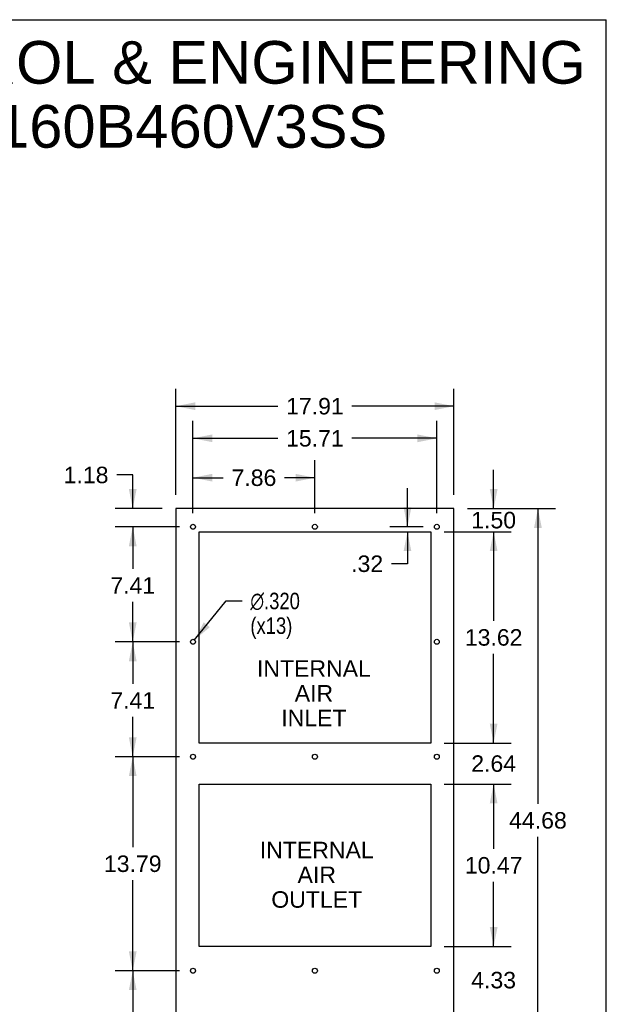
# Model space of a CAD drawing. Header units: inches. Extents: x 0 to 138, y 0 to 106.
# Tile 23 of 23: x 100 to 138, y 43 to 106. Entities that reach past the tile are written whole.
import ezdxf

# ---------------------------------------------------------------- set-up
doc = ezdxf.new("R2010")
doc.units = ezdxf.units.IN
doc.header["$LTSCALE"] = 7.5625
doc.header["$MEASUREMENT"] = 0
doc.layers.get('0').update_dxf_attribs({"linetype": 'CONTINUOUS'})
doc.layers.add('DIMENSIONS', color=7, linetype='CONTINUOUS')
doc.styles.get("Standard").update_dxf_attribs({"font": 'arial.ttf'})
doc.styles.add('TEXTSTYLE_1', font='gdt', dxfattribs={"width": 0.8})
doc.dimstyles.new('DIMSTYLE_1', dxfattribs={"dimtxt": 1.0625, "dimasz": 1.25, "dimexe": 0.09, "dimexo": 0.07, "dimgap": 0.0425, "dimtad": 0, "dimtih": 1, "dimtoh": 1, "dimzin": 4, "dimdsep": 46, "dimtxsty": 'Standard', "dimblk": '_FILLED', "dimblk1": '_FILLED', "dimblk2": '_FILLED', "dimcen": 0.09, "dimazin": 1, "dimtfac": 1, "dimtdec": 3, "dimtofl": 0, "dimtmove": 0, "dimatfit": 3, "dimldrblk": '_FILLED', "dimfxl": 0, "dimtolj": 1, "dimtzin": 4, "dimarcsym": 0})
doc.dimstyles.new('DIMSTYLE_3', dxfattribs={"dimtxt": 1.0625, "dimasz": 1.25, "dimexe": 0.09, "dimexo": 0.07, "dimgap": 0.09, "dimtad": 0, "dimtih": 1, "dimtoh": 1, "dimdec": 3, "dimzin": 4, "dimdsep": 46, "dimtxsty": 'Standard', "dimblk": '_FILLED', "dimblk1": '_FILLED', "dimblk2": '_FILLED', "dimcen": 0.09, "dimadec": 3, "dimazin": 1, "dimtfac": 1, "dimtdec": 3, "dimtofl": 0, "dimtmove": 0, "dimatfit": 1, "dimldrblk": '_FILLED', "dimfxl": 0, "dimtolj": 1, "dimtzin": 4, "dimarcsym": 0})

# ---------------------------------------------------------------- blocks, each defined once
blk = doc.blocks.new('_FILLED')
at = {"color": 0, "linetype": 'ByBlock'}
blk.add_solid([(0, 0), (-1, 0.2), (-1, -0.2)], dxfattribs=at)
blk = doc.blocks.new('*D5')
at = {"layer": 'DIMENSIONS', "color": 2, "linetype": 'Continuous'}
for p, q in [((128.557, 74.749), (134.222, 74.749)), ((133.097, 74.749), (133.097, 55.714)), ((133.097, 30.069), (133.097, 53.589)), ((128.557, 30.069), (134.222, 30.069))]:
    blk.add_line(p, q, dxfattribs=at)
at = {"layer": 'DIMENSIONS', "color": 2, "linetype": 'Continuous', "xscale": 1.25, "yscale": 1.25, "zscale": 1.25}
for p, rotation in [((133.097, 74.749), 90), ((133.097, 30.069), 270)]:
    blk.add_blockref('_FILLED', p, dxfattribs=dict(at, rotation=rotation))
at = {"layer": 'DIMENSIONS', "color": 2, "linetype": 'Continuous', "insert": (133.097, 55.183), "char_height": 1.0625, "width": 3.71283, "attachment_point": 2, "line_spacing_factor": 0.9}
blk.add_mtext('44.68', dxfattribs=at)
blk = doc.blocks.new('*D6')
at = {"layer": 'DIMENSIONS', "color": 2, "linetype": 'Continuous'}
for p, q in [((130.242, 74.749), (130.242, 77.249)), ((128.557, 74.749), (131.367, 74.749)), ((127.062, 73.249), (131.367, 73.249)), ((130.242, 73.249), (130.242, 70.749))]:
    blk.add_line(p, q, dxfattribs=at)
at = {"layer": 'DIMENSIONS', "color": 2, "linetype": 'Continuous', "xscale": 1.25, "yscale": 1.25, "zscale": 1.25}
for p, rotation in [((130.242, 74.749), 270), ((130.242, 73.249), 90)]:
    blk.add_blockref('_FILLED', p, dxfattribs=dict(at, rotation=rotation))
at = {"layer": 'DIMENSIONS', "color": 2, "linetype": 'Continuous', "insert": (130.242, 74.531), "char_height": 1.0625, "width": 2.88731, "attachment_point": 2, "line_spacing_factor": 0.9}
blk.add_mtext('1.50', dxfattribs=at)
blk = doc.blocks.new('*D7')
at = {"layer": 'DIMENSIONS', "color": 2, "linetype": 'Continuous'}
for p, q in [((127.062, 73.249), (131.367, 73.249)), ((130.242, 73.249), (130.242, 67.502)), ((130.242, 59.629), (130.242, 65.377)), ((127.062, 59.629), (131.367, 59.629))]:
    blk.add_line(p, q, dxfattribs=at)
at = {"layer": 'DIMENSIONS', "color": 2, "linetype": 'Continuous', "xscale": 1.25, "yscale": 1.25, "zscale": 1.25}
for p, rotation in [((130.242, 73.249), 90), ((130.242, 59.629), 270)]:
    blk.add_blockref('_FILLED', p, dxfattribs=dict(at, rotation=rotation))
at = {"layer": 'DIMENSIONS', "color": 2, "linetype": 'Continuous', "insert": (130.242, 66.971), "char_height": 1.0625, "width": 3.71283, "attachment_point": 2, "line_spacing_factor": 0.9}
blk.add_mtext('13.62', dxfattribs=at)
blk = doc.blocks.new('*D8')
at = {"layer": 'DIMENSIONS', "color": 2, "linetype": 'Continuous'}
for p, q in [((127.062, 56.989), (131.367, 56.989)), ((130.242, 56.989), (130.242, 52.817)), ((130.242, 46.519), (130.242, 50.692)), ((127.062, 46.519), (131.367, 46.519))]:
    blk.add_line(p, q, dxfattribs=at)
at = {"layer": 'DIMENSIONS', "color": 2, "linetype": 'Continuous', "xscale": 1.25, "yscale": 1.25, "zscale": 1.25}
for p, rotation in [((130.242, 56.989), 90), ((130.242, 46.519), 270)]:
    blk.add_blockref('_FILLED', p, dxfattribs=dict(at, rotation=rotation))
at = {"layer": 'DIMENSIONS', "color": 2, "linetype": 'Continuous', "insert": (130.242, 52.286), "char_height": 1.0625, "width": 3.71283, "attachment_point": 2, "line_spacing_factor": 0.9}
blk.add_mtext('10.47', dxfattribs=at)
blk = doc.blocks.new('*D9')
at = {"layer": 'DIMENSIONS', "color": 2, "linetype": 'Continuous'}
for p, q in [((130.242, 59.629), (130.242, 62.129)), ((127.062, 59.629), (131.367, 59.629)), ((127.062, 56.989), (131.367, 56.989)), ((130.242, 56.989), (130.242, 54.489))]:
    blk.add_line(p, q, dxfattribs=at)
at = {"layer": 'DIMENSIONS', "color": 2, "linetype": 'Continuous', "xscale": 1.25, "yscale": 1.25, "zscale": 1.25}
for p, rotation in [((130.242, 59.629), 270), ((130.242, 56.989), 90)]:
    blk.add_blockref('_FILLED', p, dxfattribs=dict(at, rotation=rotation))
at = {"layer": 'DIMENSIONS', "color": 2, "linetype": 'Continuous', "insert": (130.242, 58.841), "char_height": 1.0625, "width": 2.88731, "attachment_point": 2, "line_spacing_factor": 0.9}
blk.add_mtext('2.64', dxfattribs=at)
blk = doc.blocks.new('*D10')
at = {"layer": 'DIMENSIONS', "color": 2, "linetype": 'Continuous'}
for p, q in [((130.242, 46.519), (130.242, 49.019)), ((127.062, 46.519), (131.367, 46.519)), ((127.062, 42.189), (131.367, 42.189)), ((130.242, 42.189), (130.242, 39.689))]:
    blk.add_line(p, q, dxfattribs=at)
at = {"layer": 'DIMENSIONS', "color": 2, "linetype": 'Continuous', "xscale": 1.25, "yscale": 1.25, "zscale": 1.25}
for p, rotation in [((130.242, 46.519), 270), ((130.242, 42.189), 90)]:
    blk.add_blockref('_FILLED', p, dxfattribs=dict(at, rotation=rotation))
at = {"layer": 'DIMENSIONS', "color": 2, "linetype": 'Continuous', "insert": (130.242, 44.886), "char_height": 1.0625, "width": 2.88731, "attachment_point": 2, "line_spacing_factor": 0.9}
blk.add_mtext('4.33', dxfattribs=at)
blk = doc.blocks.new('*D12')
at = {"layer": 'DIMENSIONS', "color": 2, "linetype": 'Continuous'}
for p, q in [((106.991, 76.909), (105.96, 76.909)), ((106.991, 74.749), (106.991, 76.909)), ((108.897, 74.749), (105.866, 74.749)), ((109.997, 73.569), (105.866, 73.569)), ((106.991, 73.569), (106.991, 71.069))]:
    blk.add_line(p, q, dxfattribs=at)
at = {"layer": 'DIMENSIONS', "color": 2, "linetype": 'Continuous', "xscale": 1.25, "yscale": 1.25, "zscale": 1.25}
for p, rotation in [((106.991, 74.749), 270), ((106.991, 73.569), 90)]:
    blk.add_blockref('_FILLED', p, dxfattribs=dict(at, rotation=rotation))
at = {"layer": 'DIMENSIONS', "color": 2, "linetype": 'Continuous', "insert": (105.428, 77.441), "char_height": 1.0625, "width": 2.88731, "attachment_point": 3, "line_spacing_factor": 0.9}
blk.add_mtext('1.18', dxfattribs=at)
blk = doc.blocks.new('*D13')
at = {"layer": 'DIMENSIONS', "color": 2, "linetype": 'Continuous'}
for p, q in [((109.997, 73.569), (105.866, 73.569)), ((106.991, 73.569), (106.991, 70.85)), ((106.991, 66.159), (106.991, 68.725)), ((109.997, 66.159), (105.866, 66.159))]:
    blk.add_line(p, q, dxfattribs=at)
at = {"layer": 'DIMENSIONS', "color": 2, "linetype": 'Continuous', "xscale": 1.25, "yscale": 1.25, "zscale": 1.25}
for p, rotation in [((106.991, 73.569), 90), ((106.991, 66.159), 270)]:
    blk.add_blockref('_FILLED', p, dxfattribs=dict(at, rotation=rotation))
at = {"layer": 'DIMENSIONS', "color": 2, "linetype": 'Continuous', "insert": (106.991, 70.319), "char_height": 1.0625, "width": 2.88731, "attachment_point": 2, "line_spacing_factor": 0.9}
blk.add_mtext('7.41', dxfattribs=at)
blk = doc.blocks.new('*D14')
at = {"layer": 'DIMENSIONS', "color": 2, "linetype": 'Continuous'}
for p, q in [((109.997, 66.159), (105.866, 66.159)), ((106.991, 66.159), (106.991, 63.44)), ((106.991, 58.749), (106.991, 61.315)), ((109.997, 58.749), (105.866, 58.749))]:
    blk.add_line(p, q, dxfattribs=at)
at = {"layer": 'DIMENSIONS', "color": 2, "linetype": 'Continuous', "xscale": 1.25, "yscale": 1.25, "zscale": 1.25}
for p, rotation in [((106.991, 66.159), 90), ((106.991, 58.749), 270)]:
    blk.add_blockref('_FILLED', p, dxfattribs=dict(at, rotation=rotation))
at = {"layer": 'DIMENSIONS', "color": 2, "linetype": 'Continuous', "insert": (106.991, 62.909), "char_height": 1.0625, "width": 2.88731, "attachment_point": 2, "line_spacing_factor": 0.9}
blk.add_mtext('7.41', dxfattribs=at)
blk = doc.blocks.new('*D15')
at = {"layer": 'DIMENSIONS', "color": 2, "linetype": 'Continuous'}
for p, q in [((109.997, 58.749), (105.866, 58.749)), ((106.991, 58.749), (106.991, 52.917)), ((106.991, 44.959), (106.991, 50.792)), ((109.997, 44.959), (105.866, 44.959))]:
    blk.add_line(p, q, dxfattribs=at)
at = {"layer": 'DIMENSIONS', "color": 2, "linetype": 'Continuous', "xscale": 1.25, "yscale": 1.25, "zscale": 1.25}
for p, rotation in [((106.991, 58.749), 90), ((106.991, 44.959), 270)]:
    blk.add_blockref('_FILLED', p, dxfattribs=dict(at, rotation=rotation))
at = {"layer": 'DIMENSIONS', "color": 2, "linetype": 'Continuous', "insert": (106.991, 52.386), "char_height": 1.0625, "width": 3.71283, "attachment_point": 2, "line_spacing_factor": 0.9}
blk.add_mtext('13.79', dxfattribs=at)
blk = doc.blocks.new('*D16')
at = {"layer": 'DIMENSIONS', "color": 2, "linetype": 'Continuous'}
for p, q in [((109.997, 44.959), (105.866, 44.959)), ((106.991, 44.959), (106.991, 39.88)), ((106.991, 32.829), (106.991, 37.755)), ((109.997, 32.829), (105.866, 32.829))]:
    blk.add_line(p, q, dxfattribs=at)
at = {"layer": 'DIMENSIONS', "color": 2, "linetype": 'Continuous', "xscale": 1.25, "yscale": 1.25, "zscale": 1.25}
for p, rotation in [((106.991, 44.959), 90), ((106.991, 32.829), 270)]:
    blk.add_blockref('_FILLED', p, dxfattribs=dict(at, rotation=rotation))
at = {"layer": 'DIMENSIONS', "color": 2, "linetype": 'Continuous', "insert": (106.991, 39.349), "char_height": 1.0625, "width": 3.71283, "attachment_point": 2, "line_spacing_factor": 0.9}
blk.add_mtext('12.13', dxfattribs=at)
blk = doc.blocks.new('*D17')
at = {"layer": 'DIMENSIONS', "color": 2, "linetype": 'Continuous'}
for p, q in [((109.772, 75.624), (109.772, 82.466)), ((127.682, 75.624), (127.682, 82.466)), ((109.772, 81.341), (116.339, 81.341)), ((127.682, 81.341), (121.114, 81.341))]:
    blk.add_line(p, q, dxfattribs=at)
at = {"layer": 'DIMENSIONS', "color": 2, "linetype": 'Continuous', "xscale": 1.25, "yscale": 1.25, "zscale": 1.25, "rotation": 180}
blk.add_blockref('_FILLED', (109.772, 81.341), dxfattribs=at)
at = {"layer": 'DIMENSIONS', "color": 2, "linetype": 'Continuous', "xscale": 1.25, "yscale": 1.25, "zscale": 1.25}
blk.add_blockref('_FILLED', (127.682, 81.341), dxfattribs=at)
at = {"layer": 'DIMENSIONS', "color": 2, "linetype": 'Continuous', "insert": (118.727, 81.872), "char_height": 1.0625, "width": 3.71283, "attachment_point": 2, "line_spacing_factor": 0.9}
blk.add_mtext('17.91', dxfattribs=at)
blk = doc.blocks.new('*D18')
at = {"layer": 'DIMENSIONS', "color": 2, "linetype": 'Continuous'}
for p, q in [((110.872, 74.444), (110.872, 80.397)), ((126.582, 74.444), (126.582, 80.397)), ((110.872, 79.272), (116.339, 79.272)), ((126.582, 79.272), (121.114, 79.272))]:
    blk.add_line(p, q, dxfattribs=at)
at = {"layer": 'DIMENSIONS', "color": 2, "linetype": 'Continuous', "xscale": 1.25, "yscale": 1.25, "zscale": 1.25, "rotation": 180}
blk.add_blockref('_FILLED', (110.872, 79.272), dxfattribs=at)
at = {"layer": 'DIMENSIONS', "color": 2, "linetype": 'Continuous', "xscale": 1.25, "yscale": 1.25, "zscale": 1.25}
blk.add_blockref('_FILLED', (126.582, 79.272), dxfattribs=at)
at = {"layer": 'DIMENSIONS', "color": 2, "linetype": 'Continuous', "insert": (118.727, 79.804), "char_height": 1.0625, "width": 3.71283, "attachment_point": 2, "line_spacing_factor": 0.9}
blk.add_mtext('15.71', dxfattribs=at)
blk = doc.blocks.new('*D19')
at = {"layer": 'DIMENSIONS', "color": 2, "linetype": 'Continuous'}
for p, q in [((110.872, 74.444), (110.872, 77.857)), ((118.727, 74.444), (118.727, 77.857)), ((110.872, 76.732), (112.824, 76.732)), ((118.727, 76.732), (116.774, 76.732))]:
    blk.add_line(p, q, dxfattribs=at)
at = {"layer": 'DIMENSIONS', "color": 2, "linetype": 'Continuous', "xscale": 1.25, "yscale": 1.25, "zscale": 1.25, "rotation": 180}
blk.add_blockref('_FILLED', (110.872, 76.732), dxfattribs=at)
at = {"layer": 'DIMENSIONS', "color": 2, "linetype": 'Continuous', "xscale": 1.25, "yscale": 1.25, "zscale": 1.25}
blk.add_blockref('_FILLED', (118.727, 76.732), dxfattribs=at)
at = {"layer": 'DIMENSIONS', "color": 2, "linetype": 'Continuous', "insert": (114.799, 77.263), "char_height": 1.0625, "width": 2.88731, "attachment_point": 2, "line_spacing_factor": 0.9}
blk.add_mtext('7.86', dxfattribs=at)
blk = doc.blocks.new('*D20')
at = {"layer": 'DIMENSIONS', "color": 2, "linetype": 'Continuous'}
for p, q in [((124.689, 73.569), (124.689, 76.069)), ((125.707, 73.569), (123.564, 73.569)), ((124.689, 73.249), (124.689, 71.188)), ((124.689, 71.188), (123.658, 71.188))]:
    blk.add_line(p, q, dxfattribs=at)
at = {"layer": 'DIMENSIONS', "color": 2, "linetype": 'Continuous', "xscale": 1.25, "yscale": 1.25, "zscale": 1.25}
for p, rotation in [((124.689, 73.569), 270), ((124.689, 73.249), 90)]:
    blk.add_blockref('_FILLED', p, dxfattribs=dict(at, rotation=rotation))
at = {"layer": 'DIMENSIONS', "color": 2, "linetype": 'Continuous', "insert": (123.126, 71.72), "char_height": 1.0625, "width": 2.0618, "attachment_point": 3, "line_spacing_factor": 0.9}
blk.add_mtext('.32', dxfattribs=at)
blk = doc.blocks.new('*D21')
at = {"layer": 'DIMENSIONS', "color": 2, "linetype": 'Continuous'}
for p, q in [((110.973, 66.284), (113.007, 68.79)), ((113.007, 68.79), (114.038, 68.79))]:
    blk.add_line(p, q, dxfattribs=at)
at = {"layer": 'DIMENSIONS', "color": 2, "linetype": 'Continuous', "xscale": 1.25, "yscale": 1.25, "zscale": 1.25, "rotation": 230.9400368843}
blk.add_blockref('_FILLED', (110.973, 66.284), dxfattribs=at)
at = {"layer": 'DIMENSIONS', "color": 2, "linetype": 'Continuous', "insert": (114.569, 69.321), "char_height": 1.0625, "width": 4.30398, "attachment_point": 1, "line_spacing_factor": 0.9, "style": 'TEXTSTYLE_1'}
blk.add_mtext('{\\fgdt;n}\\fArial;.320\\P(x13)', dxfattribs=at)

msp = doc.modelspace()

# ---------------------------------------------------------------- linework, layer by layer
at = {"color": 7, "linetype": 'Continuous'}
for p, q in [((0, 106.25), (137.5, 106.25)), ((137.5, 0), (137.5, 106.25)), ((109.7718, 74.7494), (109.7718, 30.0694)), ((127.6818, 74.7494), (109.7718, 74.7494)), ((127.6818, 30.0694), (127.6818, 74.7494)), ((111.2668, 59.6294), (111.2668, 73.2494)), ((111.2668, 73.2494), (126.1868, 73.2494)), ((126.1868, 73.2494), (126.1868, 59.6294)), ((126.1868, 59.6294), (111.2668, 59.6294)), ((111.2668, 46.5194), (111.2668, 56.9894)), ((111.2668, 56.9894), (126.1868, 56.9894)), ((126.1868, 56.9894), (126.1868, 46.5194)), ((126.1868, 46.5194), (111.2668, 46.5194))]:
    msp.add_line(p, q, dxfattribs=at)
for centre in [(110.8718, 73.5694), (118.7268, 73.5694), (126.5818, 73.5694), (110.8718, 66.1594), (126.5818, 66.1594), (110.8718, 58.7494), (118.7268, 58.7494), (126.5818, 58.7494), (110.8718, 44.9594), (118.7268, 44.9594), (126.5818, 44.9594)]:
    msp.add_circle(centre, 0.16, dxfattribs=at)

# ---------------------------------------------------------------- texts
at = {"layer": 'DIMENSIONS', "color": 2, "linetype": 'Continuous', "attachment_point": 2, "line_spacing_factor": 0.9}
for s, insert, char_height, width in [('SAGINAW CONTROL & ENGINEERING\\PSCE-AC21160B460V3SS', (101.3971, 104.8752), 2.75, 69.45539), ('INTERNAL\\PAIR\\PINLET', (118.6633, 64.9642), 1.0625, 7.326905), ('INTERNAL\\PAIR\\POUTLET', (118.846, 53.269), 1.0625, 7.326905)]:
    msp.add_mtext(s, dxfattribs=dict(at, insert=insert, char_height=char_height, width=width))

# ---------------------------------------------------------------- dimensions: what is measured, and where the dimension line sits
at = {"layer": 'DIMENSIONS', "color": 2, "linetype": 'Continuous'}
for base, p1, p2, picture, middle in [((127.6818, 81.3407), (109.7718, 75.5544), (127.6818, 75.5544), '*D17', (118.6693, 81.3348)), ((126.5818, 79.2725), (110.8718, 74.3744), (126.5818, 74.3744), '*D18', (118.6693, 79.2666))]:
    dim = msp.add_linear_dim(base=base, p1=p1, p2=p2, dimstyle='DIMSTYLE_1', dxfattribs=at)
    dim.commit()
    dim.dimension.update_dxf_attribs({"geometry": picture, "text_midpoint": middle, "dimtype": 160})
for base, p1, p2, angle, picture, middle in [((106.9909, 73.5694), (108.9668, 74.7494), (110.0668, 73.5694), 270, '*D12', (104.0287, 76.9034)), ((110.8718234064, 76.7315436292), (118.7268234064, 74.3743997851), (110.8718234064, 74.3743997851), 180, '*D19', (114.7999198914, 76.7256153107)), ((130.2416, 74.7494), (126.9918, 73.2494), (128.4868, 74.7494), 90, '*D6', (130.2876, 73.9935)), ((124.6888, 73.5694), (126.1868, 73.2494), (123.4938, 73.5694), 90, '*D20', (122.1206, 71.1824)), ((133.0972, 74.7494), (128.4868, 30.0694), (128.4868, 74.7494), 90, '*D5', (133.0673, 54.6455)), ((106.9909, 66.1594), (110.0668, 73.5694), (110.0668, 66.1594), 270, '*D13', (106.8888, 69.7899)), ((130.2416, 59.6294), (126.9918, 73.2494), (126.9918, 59.6294), 270, '*D7', (130.2808, 66.4335)), ((106.9909, 58.7494), (110.0668, 66.1594), (110.0668, 58.7494), 270, '*D14', (106.8888, 62.3799)), ((130.2416, 59.6294), (126.9918, 56.9894), (126.9918, 59.6294), 90, '*D9', (130.2284, 58.3035)), ((106.9909, 44.9594), (110.0668, 58.7494), (110.0668, 44.9594), 270, '*D15', (107.036, 51.8485)), ((130.2416, 46.5194), (126.9918, 56.9894), (126.9918, 46.5194), 270, '*D8', (130.2867, 51.7485)), ((130.2416, 42.1894), (126.9918, 46.5194), (126.9918, 42.1894), 270, '*D10', (130.2145, 44.3485)), ((106.9909, 32.8294), (110.0668, 44.9594), (110.0668, 32.8294), 270, '*D16', (107.036, 38.812))]:
    dim = msp.add_linear_dim(base=base, p1=p1, p2=p2, angle=angle, dimstyle='DIMSTYLE_1', dxfattribs=at)
    dim.commit()
    dim.dimension.update_dxf_attribs({"geometry": picture, "text_midpoint": middle, "dimtype": 160})
dim = msp.add_diameter_dim_2p(p1=(110.9726, 66.2836), p2=(110.771, 66.0352), text='%%c<>\\P(x13)', dimstyle='DIMSTYLE_3', override={"dimpost": '<>'}, dxfattribs=at)
dim.commit()
dim.dimension.update_dxf_attribs({"geometry": '*D21', "text_midpoint": (116.7212, 67.9933), "dimtype": 163})

doc.saveas('drawing.dxf')
